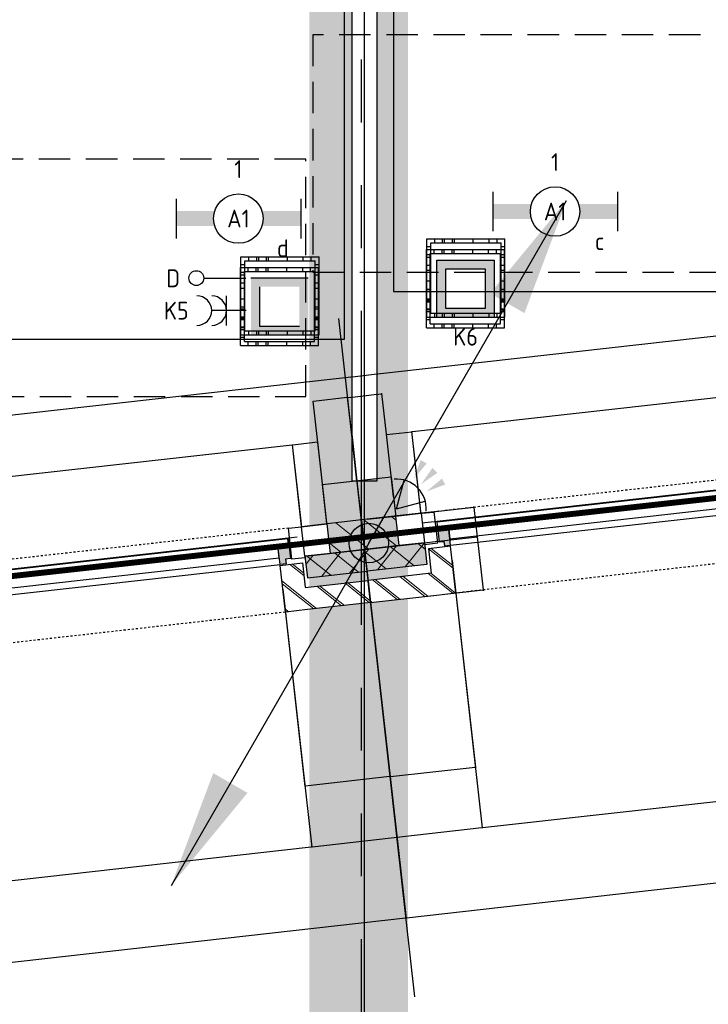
# Model space of a CAD drawing. Header units: millimetres. Extents: x -38031 to 110605, y -22066 to 88711.
# Tile 86 of 150: x 63867 to 67348, y 5069 to 10046. Entities that reach past the tile are written whole.
import ezdxf
from ezdxf.enums import TextEntityAlignment as Align

# ---------------------------------------------------------------- set-up
doc = ezdxf.new("R2010")
doc.units = ezdxf.units.MM
doc.header["$LTSCALE"] = 50
doc.set_wipeout_variables(frame=1)
for name, pattern in [('HIDDEN', [9.525, 6.35, -3.175]), ('HIDDEN2', [4.7625, 3.175, -1.5875]), ('PHANTOM', [63.5, 31.75, -6.35, 6.35, -6.35, 6.35, -6.35]), ('STYLE_01', [0.41664, 0.20828, -0.20836]), ('STYLE_06', [1.04164, 0.625, -0.20828, 0.06943, -0.13893])]:
    doc.linetypes.add(name, pattern=pattern)
for name, color, linetype in [('AL$1A---_ALGEMEEN', 8, 'Continuous'), ('AM$1A---_ARCERING', 8, 'Continuous'), ('Bouwkundig', 8, 'Continuous'), ('brandscheiding', 5, 'HIDDEN'), ('EL6121--', 3, 'Continuous'), ('EL6222--', 3, 'Continuous'), ('EL6311--', 3, 'Continuous'), ('EL6441--', 3, 'Continuous'), ('EL6521--', 3, 'Continuous'), ('kaderscheiding', 9, 'Continuous'), ('Kastenscheiding', 4, 'PHANTOM'), ('LICHT_TEXT018', 1, 'Continuous'), ('stramien', 1, 'Continuous'), ('versterkte strook', 7, 'Continuous'), ('Vloerdoos', 3, 'Continuous'), ('Vloerdoos (1e)', 51, 'Continuous'), ('Vloerdoos OUD', 51, 'Continuous')]:
    doc.layers.add(name, color=color, linetype=linetype)
doc.styles.add('Arial', font='ARIAL.TTF')
doc.styles.add('BURO-018', font='iso.shx', dxfattribs={"height": 90})
doc.dimstyles.new('VyA', dxfattribs={"dimtxt": 2.272868, "dimasz": 2.120801, "dimexe": 1.5, "dimexo": 1.59, "dimgap": 0.5, "dimtad": 1, "dimdec": 0, "dimzin": 11, "dimtxsty": 'Arial', "dimblk": 'VW_SLASH', "dimcen": 0, "dimdle": 1, "dimazin": 0, "dimtfac": 0.8, "dimtdec": 0, "dimtix": 1, "dimtmove": 0, "dimatfit": 0, "dimldrblk": 'VW_FILLEDARROW', "dimfxl": 0, "dimfrac": 2, "dimtolj": 1, "dimtzin": 11, "dimarcsym": 0})
pattern_1 = [(45, (0, 0), (70.7107, -70.7107), []), (45, (7.07, -7.07), (70.7107, -70.7107), [])]
pattern_2 = [(135, (0, 0), (70.7107, 70.7107), []), (45, (299.34, -299.34), (70.7107, -70.7107), [])]
pattern_3 = [(45, (0, 0), (70.7107, -70.7107), [])]

# ---------------------------------------------------------------- blocks, each defined once
blk = doc.blocks.new('E00060')
at = {"color": 0, "linetype": 'Continuous'}
for q in [(-1.5, 3.598), (1.5, 3.598)]:
    blk.add_line((0, 1), q, dxfattribs=at)
blk.add_arc((0, 1), 3, 40.52878, 139.47122, dxfattribs=at)
for points in [[(-1.759, 6.211), (-1.082, 6.393), (-0.906, 4.381)], [(-0.351, 6.489), (0.351, 6.489), (0, 4.5)], [(1.082, 6.393), (1.759, 6.211), (0.906, 4.381)]]:
    blk.add_solid(points, dxfattribs=at)
at = {"color": 0, "linetype": 'Continuous', "style": 'BURO-018'}
for tag, p in [('E_TEXT1', (0, 9)), ('E_TEXT2', (5, 4))]:
    blk.add_attdef(tag, text='', height=1.8, dxfattribs=at).set_placement(p, align=Align.MIDDLE)
at = {"color": 0, "linetype": 'Continuous', "style": 'BURO-018', "flags": 1}
blk.add_attdef('E_MATCODE', text='', height=1.8, dxfattribs=at).set_placement((0, 0), align=Align.MIDDLE)
blk = doc.blocks.new('VLOERDOOS')
at = {"layer": 'Vloerdoos'}
for p, q in [((0, 395), (395, 395)), ((0, 395), (0, 0)), ((0, 355), (20, 355)), ((20, 375), (20, 20)), ((20, 375), (375, 375)), ((40, 375), (40, 395)), ((80, 375), (80, 395)), ((90, 375), (90, 395)), ((130, 375), (130, 395)), ((140, 375), (140, 395)), ((235, 375), (235, 395)), ((315, 375), (315, 395)), ((355, 375), (355, 395)), ((375, 375), (375, 20)), ((375, 355), (395, 355)), ((395, 395), (395, 0)), ((0, 315), (20, 315)), ((0, 305), (20, 305)), ((375, 315), (395, 315)), ((375, 305), (395, 305)), ((0, 265), (20, 265)), ((0, 255), (20, 255)), ((375, 265), (395, 265)), ((375, 255), (395, 255)), ((0, 160), (20, 160)), ((375, 160), (395, 160)), ((0, 80), (20, 80)), ((375, 80), (395, 80)), ((0, 40), (20, 40)), ((0, 0), (395, 0)), ((20, 20), (375, 20)), ((40, 0), (40, 20)), ((80, 0), (80, 20)), ((90, 0), (90, 20)), ((130, 0), (130, 20)), ((140, 0), (140, 20)), ((235, 0), (235, 20)), ((315, 0), (315, 20)), ((355, 0), (355, 20)), ((375, 40), (395, 40))]:
    blk.add_line(p, q, dxfattribs=at)
blk = doc.blocks.new('1115B6630')
at = {"color": 0}
for p, q in [((-6.3, 2), (-6.3, -2)), ((6.3, 2), (6.3, -2))]:
    blk.add_line(p, q, dxfattribs=at)
at = {"color": 0, "linetype": 'Continuous'}
blk.add_circle((0, 0), 2.5, dxfattribs=at)
at = {"color": 0}
for points in [[(-2.5, 0.75), (-6.3, 0.75), (-2.5, -0.75), (-6.3, -0.75)], [(2.5, 0.75), (6.3, 0.75), (2.5, -0.75), (6.3, -0.75)]]:
    blk.add_solid(points, dxfattribs=at)
at = {"color": 0, "linetype": 'Continuous', "style": 'BURO-018'}
for tag, p in [('E_GKAST', (0, 8)), ('E_GROEP', (0, 5)), ('E_SGROEP', (4.5, 5)), ('E_ARMCODE', (0, 0)), ('E_SLET', (4.5, -3))]:
    blk.add_attdef(tag, text='', height=1.8, dxfattribs=at).set_placement(p, align=Align.MIDDLE)
blk = doc.blocks.new('E00414')
at = {"color": 0, "linetype": 'Continuous'}
for p, q in [((-2.9, -2.9), (-2.9, 2.9)), ((-2.9, 2.9), (2.9, 2.9)), ((-2, 2), (2, 2)), ((-2, -2), (-2, 2)), ((2, 2), (2, -2)), ((2.9, 2.9), (2.9, -2.9)), ((2.9, -2.9), (-2.9, -2.9)), ((2, -2), (-2, -2))]:
    blk.add_line(p, q, dxfattribs=at)
at = {"color": 0}
for points in [[(-2.9, 2.9), (2.9, 2.9), (-2, 2), (2, 2)], [(-2, -2), (-2.9, -2.9), (-2, 2), (-2.9, 2.9)], [(2, 2), (2.9, 2.9), (2, -2), (2.9, -2.9)], [(2, -2), (2.9, -2.9), (-2, -2), (-2.9, -2.9)]]:
    blk.add_solid(points, dxfattribs=at)
at = {"color": 0, "linetype": 'Continuous', "style": 'BURO-018'}
for tag, p in [('E_GKAST', (0, 8)), ('E_GROEP', (0, 5)), ('E_SGROEP', (4.5, 5))]:
    blk.add_attdef(tag, text='', height=1.8, dxfattribs=at).set_placement(p, align=Align.MIDDLE)
at = {"color": 0, "linetype": 'Continuous', "style": 'BURO-018', "flags": 1}
for tag, p in [('E_VERMCODE', (13, 5)), ('E_MATCODE', (0, 0))]:
    blk.add_attdef(tag, text='', height=1.8, dxfattribs=at).set_placement(p, align=Align.MIDDLE)
blk = doc.blocks.new('E00139')
at = {"color": 0, "linetype": 'Continuous'}
blk.add_line((0, 5.25), (0, 1), dxfattribs=at)
blk.add_circle((0, 6), 0.75, dxfattribs=at)
at = {"color": 7, "style": 'BURO-018'}
for tag, p in [('E_COMMENT1', (0, 12)), ('E_DCOM1', (0, 9))]:
    blk.add_attdef(tag, text='', height=1.8, dxfattribs=at).set_placement(p, align=Align.MIDDLE)
at = {"color": 0, "style": 'BURO-018'}
blk.add_attdef('E_TEXT1', text='', height=1.8, dxfattribs=at).set_placement((2.5, 6), align=Align.MIDDLE)
at = {"color": 0, "linetype": 'Continuous', "style": 'BURO-018', "flags": 1}
blk.add_attdef('E_MATCODE', text='', height=1.8, dxfattribs=at).set_placement((0, 0), align=Align.MIDDLE)
blk = doc.blocks.new('111304A')
at = {"color": 0, "linetype": 'Continuous'}
for p, q in [((0, 1), (0, 4.5)), ((-1.5, 3), (1.5, 3))]:
    blk.add_line(p, q, dxfattribs=at)
for centre in [(0, 6), (0, 4.5)]:
    blk.add_arc(centre, 1.5, 180, 0, dxfattribs=at)
at = {"color": 0, "linetype": 'Continuous', "style": 'BURO-018'}
for tag, p in [('E_GKAST', (0, 11.5)), ('E_GROEP', (0, 8.5)), ('E_SGROEP', (4.5, 8.5))]:
    blk.add_attdef(tag, text='', height=1.8, dxfattribs=at).set_placement(p, align=Align.MIDDLE)
at = {"color": 0, "linetype": 'Continuous', "style": 'BURO-018', "flags": 1}
for tag, p in [('E_VERMCODE', (13, 8.5)), ('E_MATCODE', (0, 0))]:
    blk.add_attdef(tag, text='', height=1.8, dxfattribs=at).set_placement(p, align=Align.MIDDLE)
blk = doc.blocks.new('E00170')
at = {"color": 0, "linetype": 'Continuous'}
for q in [(5, 8.66), (-5, -8.66)]:
    blk.add_line((0, 0), q, dxfattribs=at)
for points in [[(5, 8.66, 0, 1, 0), (3.5, 6.062, 1, 1, 0)], [(-5, -8.66, 0, 1, 0), (-3.5, -6.062, 1, 1, 0)]]:
    blk.add_lwpolyline(points, format="xyseb", dxfattribs=at)
at = {"color": 0, "const_width": 0.5}
blk.add_lwpolyline([(-0.25, 0, 1), (0.25, 0, 1)], format="xyb", close=True, dxfattribs=at)
at = {"color": 0, "linetype": 'Continuous'}
blk.add_circle((0, 0), 0.5, dxfattribs=at)
blk = doc.blocks.new('zijdetail kozijn 2kops')
at = {"color": 0}
blk.add_wipeout([(-63, 420), (-130, 420), (-130, 262), (-63, 262)], dxfattribs=at).dxf.layer = 'AL$1A---_ALGEMEEN'
at = {"layer": 'AM$1A---_ARCERING', "linetype": 'Continuous', "lineweight": 0}
blk.add_hatch(color=256, dxfattribs=at).paths.add_polyline_path([(-54.2, 338), (-54.2, 366), (-56, 366), (-56, 266), (-31, 266), (-31, 243), (0, 243), (0, 338), (-22, 338)])
at = {"layer": 'AL$1A---_ALGEMEEN', "color": 0}
for points in [[(-63, 420), (-130, 420), (-130, 262), (-63, 262)], [(-54.2, 338), (-54.2, 366), (-56, 366), (-56, 266), (-31, 266), (-31, 243), (0, 243), (0, 338), (-22, 338)]]:
    blk.add_lwpolyline(points, close=True, dxfattribs=at)
blk = doc.blocks.new('31x_alu-bg-mk105b-p')
at = {"color": 0}
blk.add_wipeout([(-338, 1648), (-338, 0), (-276, 0), (-276, 1648)], dxfattribs=at).dxf.layer = 'AL$1A---_ALGEMEEN'
at = {"layer": 'AL$1A---_ALGEMEEN', "color": 0}
blk.add_lwpolyline([(-338, 1648), (-338, 0), (-276, 0), (-276, 1648)], close=True, dxfattribs=at)
at = {"layer": 'AL$1A---_ALGEMEEN', "color": 0, "xscale": -1, "rotation": 90}
blk.add_blockref('zijdetail kozijn 2kops', (0, 1648), dxfattribs=at)
at = {"layer": 'AL$1A---_ALGEMEEN', "color": 0, "rotation": 90}
blk.add_blockref('zijdetail kozijn 2kops', (0, 0), dxfattribs=at)
at = {"layer": 'AL$1A---_ALGEMEEN', "color": 0}
for p, q in [((-270, 2082), (-270, 1778)), ((-366, 1702.2), (-366, -54.2)), ((-270, -434), (-270, -130))]:
    blk.add_line(p, q, dxfattribs=at)
at = {"layer": 'AL$1A---_ALGEMEEN', "color": 0, "linetype": 'STYLE_01'}
blk.add_line((-420, 1711), (-420, -63), dxfattribs=at)
at = {"color": 0}
for points in [[(0, 1648), (-238, 1648), (-238, 1761), (-114, 1761), (-113, 1761), (-113, 2082), (0, 2082), (0, 1761)], [(0, 0), (-238, 0), (-238, -113), (-114, -113), (-113, -113), (-113, -434), (0, -434), (0, -113)]]:
    blk.add_wipeout(points, dxfattribs=at).dxf.layer = 'AL$1A---_ALGEMEEN'
at = {"layer": 'AM$1A---_ARCERING', "linetype": 'Continuous', "lineweight": 0}
for points in [[(-270, 1778), (-160, 1778), (-160, 2082), (-270, 2082)], [(-270, -130), (-160, -130), (-160, -434), (-270, -434)]]:
    blk.add_hatch(color=256, dxfattribs=at).paths.add_polyline_path(points)
at = {"layer": 'AM$1A---_ARCERING', "linetype": 'Continuous', "lineweight": 5}
h = blk.add_hatch(dxfattribs=at)
h.set_pattern_fill('ISOLATIE', color=256, style=0, pattern_type=2)
h.set_pattern_definition(pattern_2)
h.paths.add_polyline_path([(-270, 1778), (-160, 1778), (-160, 2082), (-270, 2082)])
h = blk.add_hatch(dxfattribs=at)
h.set_pattern_fill('BAKSTEEN', color=256, style=0, pattern_type=2)
h.set_pattern_definition(pattern_1)
h.paths.add_polyline_path([(0, 1648), (-238, 1648), (-238, 1761), (-114, 1761), (-113, 1761), (-113, 2082), (0, 2082), (0, 1761)])
h = blk.add_hatch(dxfattribs=at)
h.set_pattern_fill('BAKSTEEN', color=256, style=0, pattern_type=2)
h.set_pattern_definition(pattern_1)
h.paths.add_polyline_path([(0, 0), (-238, 0), (-238, -113), (-114, -113), (-113, -113), (-113, -434), (0, -434), (0, -113)])
h = blk.add_hatch(dxfattribs=at)
h.set_pattern_fill('ISOLATIE', color=256, style=0, pattern_type=2)
h.set_pattern_definition(pattern_2)
h.paths.add_polyline_path([(-270, -130), (-160, -130), (-160, -434), (-270, -434)])
at = {"layer": 'AL$1A---_ALGEMEEN', "color": 0}
for p, q in [((-113, 1761), (-113, 2082)), ((-243, 0), (-243, 1648)), ((-113, -113), (-113, -434))]:
    blk.add_line(p, q, dxfattribs=at)
at = {"layer": 'AL$1A---_ALGEMEEN', "color": 0, "linetype": 'STYLE_01'}
blk.add_line((0, 1648), (0, -17.4), dxfattribs=at)
at = {"layer": 'AL$1A---_ALGEMEEN', "color": 0, "flags": 128}
for points in [[(-270, 1778), (-160, 1778), (-160, 2082)], [(0, 2082), (0, 1761), (0, 1648)], [(0, 1648), (-238, 1648), (-238, 1761), (-114, 1761)], [(0, 0), (-238, 0), (-238, -113), (-114, -113)], [(0, -434), (0, -113), (0, 0)], [(-270, -130), (-160, -130), (-160, -434)]]:
    blk.add_lwpolyline(points, dxfattribs=at)
at = {"color": 0}
for points in [[(-270, 1778), (-270, 2082), (-420, 2082), (-420, 1778)], [(-270, -130), (-420, -130), (-420, -434), (-270, -434)]]:
    blk.add_wipeout(points, dxfattribs=at).dxf.layer = 'AL$1A---_ALGEMEEN'
at = {"layer": 'AM$1A---_ARCERING', "linetype": 'Continuous', "lineweight": 5}
h = blk.add_hatch(dxfattribs=at)
h.set_pattern_fill('KALKZANDSTEEN', color=256, style=0, pattern_type=2)
h.set_pattern_definition(pattern_3)
h.paths.add_polyline_path([(-270, 1778), (-270, 2082), (-420, 2082), (-420, 1778)])
h = blk.add_hatch(dxfattribs=at)
h.set_pattern_fill('KALKZANDSTEEN', color=256, style=0, pattern_type=2)
h.set_pattern_definition(pattern_3)
h.paths.add_polyline_path([(-270, -130), (-420, -130), (-420, -434), (-270, -434)])
at = {"layer": 'AL$1A---_ALGEMEEN', "color": 0}
for p, q in [((-270, 1778), (-270, 2082)), ((-369.5, 1750.2), (-369.5, -174)), ((-270, -434), (-270, -130))]:
    blk.add_line(p, q, dxfattribs=at)
at = {"layer": 'AL$1A---_ALGEMEEN', "color": 0, "flags": 128}
for points in [[(-420, 2082), (-420, 1778), (-270, 1778)], [(-270, -130), (-420, -130), (-420, -434)]]:
    blk.add_lwpolyline(points, dxfattribs=at)
at = {"layer": 'AL$1A---_ALGEMEEN', "color": 0}
for points in [[(-369, 1824), (-270, 1824), (-270, 2082)], [(-369, -174), (-270, -174), (-270, -433)]]:
    blk.add_lwpolyline(points, dxfattribs=at)
blk = doc.blocks.new('kolom 350x350')
at = {"layer": 'AM$1A---_ARCERING', "linetype": 'Continuous', "lineweight": 0}
blk.add_hatch(color=256, dxfattribs=at).paths.add_polyline_path([(-175, 350), (175, 350), (175, 0), (-175, 0)])
at = {"layer": 'AL$1A---_ALGEMEEN', "color": 0}
blk.add_lwpolyline([(-175, 350), (175, 350), (175, 0), (-175, 0)], close=True, dxfattribs=at)
blk = doc.blocks.new('VW_SLASH')
at = {"layer": 'AL$1A---_ALGEMEEN', "color": 0, "linetype": 'ByBlock', "lineweight": -2}
blk.add_line((0, 0), (-1, 0), dxfattribs=at)
at = {"layer": 'AL$1A---_ALGEMEEN', "color": 0, "linetype": 'ByBlock', "lineweight": 5}
blk.add_line((0.5, 0.5), (-0.5, -0.5), dxfattribs=at)
blk = doc.blocks.new('*D2013')
at = {"layer": 'AL$1A---_ALGEMEEN', "color": 0, "lineweight": -2}
for p, q in [((-22207, -152.6), (-22207, -1464.8)), ((-20559, -152.6), (-20559, -1464.8)), ((-22204.9, -1463.3), (-20561.1, -1463.3))]:
    blk.add_line(p, q, dxfattribs=at)
at = {"layer": 'AL$1A---_ALGEMEEN', "color": 0, "lineweight": -2, "xscale": 2.12080078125, "yscale": 2.12080078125, "zscale": 2.12080078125, "rotation": 180}
blk.add_blockref('VW_SLASH', (-22207, -1463.3), dxfattribs=at)
at = {"layer": 'AL$1A---_ALGEMEEN', "color": 0, "lineweight": -2, "xscale": 2.12080078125, "yscale": 2.12080078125, "zscale": 2.12080078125}
blk.add_blockref('VW_SLASH', (-20559, -1463.3), dxfattribs=at)
blk = doc.blocks.new('VW_FILLEDARROW')
at = {"layer": 'AL$1A---_ALGEMEEN', "color": 0, "lineweight": -2}
blk.add_solid([(0, 0), (0.5, 0.5), (0.5, -0.5)], dxfattribs=at)
blk = doc.blocks.new('*D2014')
at = {"layer": 'AL$1A---_ALGEMEEN', "color": 0, "lineweight": -2}
for p, q in [((-22207, -104), (-22207, -1464.8)), ((-23074.5, -152.6), (-23074.5, -1464.8)), ((-23072.4, -1463.3), (-22209.1, -1463.3))]:
    blk.add_line(p, q, dxfattribs=at)
at = {"layer": 'AL$1A---_ALGEMEEN', "color": 0, "lineweight": -2, "xscale": 2.12080078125, "yscale": 2.12080078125, "zscale": 2.12080078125, "rotation": 180}
blk.add_blockref('VW_SLASH', (-23074.5, -1463.3), dxfattribs=at)
at = {"layer": 'AL$1A---_ALGEMEEN', "color": 0, "lineweight": -2, "xscale": 2.12080078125, "yscale": 2.12080078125, "zscale": 2.12080078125}
blk.add_blockref('VW_SLASH', (-22207, -1463.3), dxfattribs=at)
blk = doc.blocks.new('*D2015')
at = {"layer": 'AL$1A---_ALGEMEEN', "color": 0, "lineweight": -2}
for p, q in [((-24722.5, -124), (-24722.5, -1464.8)), ((-23074.5, -152.6), (-23074.5, -1464.8)), ((-24720.4, -1463.3), (-23076.6, -1463.3))]:
    blk.add_line(p, q, dxfattribs=at)
at = {"layer": 'AL$1A---_ALGEMEEN', "color": 0, "lineweight": -2, "xscale": 2.12080078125, "yscale": 2.12080078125, "zscale": 2.12080078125, "rotation": 180}
blk.add_blockref('VW_SLASH', (-24722.5, -1463.3), dxfattribs=at)
at = {"layer": 'AL$1A---_ALGEMEEN', "color": 0, "lineweight": -2, "xscale": 2.12080078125, "yscale": 2.12080078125, "zscale": 2.12080078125}
blk.add_blockref('VW_SLASH', (-23074.5, -1463.3), dxfattribs=at)
blk = doc.blocks.new('*D2057')
at = {"layer": 'AL$1A---_ALGEMEEN', "color": 0, "lineweight": -2}
for p, q in [((-22641, 603.4), (-22641, -1876.5)), ((-18867.5, 453.4), (-18867.5, -1876.5)), ((-18869.6, -1875), (-22638.9, -1875))]:
    blk.add_line(p, q, dxfattribs=at)
at = {"layer": 'AL$1A---_ALGEMEEN', "color": 0, "lineweight": -2, "xscale": 2.12080078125, "yscale": 2.12080078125, "zscale": 2.12080078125, "rotation": 180}
blk.add_blockref('VW_SLASH', (-22641, -1875), dxfattribs=at)
at = {"layer": 'AL$1A---_ALGEMEEN', "color": 0, "lineweight": -2, "xscale": 2.12080078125, "yscale": 2.12080078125, "zscale": 2.12080078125}
blk.add_blockref('VW_SLASH', (-18867.5, -1875), dxfattribs=at)
blk = doc.blocks.new('*D2058')
at = {"layer": 'AL$1A---_ALGEMEEN', "color": 0, "lineweight": -2}
for p, q in [((-26414.5, 603.4), (-26414.5, -1876.5)), ((-22641, 453.4), (-22641, -1876.5)), ((-22643.1, -1875), (-26412.4, -1875))]:
    blk.add_line(p, q, dxfattribs=at)
at = {"layer": 'AL$1A---_ALGEMEEN', "color": 0, "lineweight": -2, "xscale": 2.12080078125, "yscale": 2.12080078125, "zscale": 2.12080078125, "rotation": 180}
blk.add_blockref('VW_SLASH', (-26414.5, -1875), dxfattribs=at)
at = {"layer": 'AL$1A---_ALGEMEEN', "color": 0, "lineweight": -2, "xscale": 2.12080078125, "yscale": 2.12080078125, "zscale": 2.12080078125}
blk.add_blockref('VW_SLASH', (-22641, -1875), dxfattribs=at)
blk = doc.blocks.new('*D2085')
at = {"layer": 'AL$1A---_ALGEMEEN', "color": 0, "lineweight": -2}
for p, q in [((-22816, 263.5), (-22816, 774.1)), ((-22643.1, 772.6), (-22813.9, 772.6)), ((-22641, 566.6), (-22641, 774.1))]:
    blk.add_line(p, q, dxfattribs=at)
at = {"layer": 'AL$1A---_ALGEMEEN', "color": 0, "lineweight": -2, "xscale": 2.12080078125, "yscale": 2.12080078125, "zscale": 2.12080078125, "rotation": 180}
blk.add_blockref('VW_SLASH', (-22816, 772.6), dxfattribs=at)
at = {"layer": 'AL$1A---_ALGEMEEN', "color": 0, "lineweight": -2, "xscale": 2.12080078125, "yscale": 2.12080078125, "zscale": 2.12080078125}
blk.add_blockref('VW_SLASH', (-22641, 772.6), dxfattribs=at)
blk = doc.blocks.new('*D2086')
at = {"layer": 'AL$1A---_ALGEMEEN', "color": 0, "lineweight": -2}
for p, q in [((-22641, 566.6), (-22641, 774.1)), ((-22638.9, 772.6), (-22468.1, 772.6)), ((-22466, 566.6), (-22466, 774.1))]:
    blk.add_line(p, q, dxfattribs=at)
at = {"layer": 'AL$1A---_ALGEMEEN', "color": 0, "lineweight": -2, "xscale": 2.12080078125, "yscale": 2.12080078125, "zscale": 2.12080078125, "rotation": 180}
blk.add_blockref('VW_SLASH', (-22641, 772.6), dxfattribs=at)
at = {"layer": 'AL$1A---_ALGEMEEN', "color": 0, "lineweight": -2, "xscale": 2.12080078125, "yscale": 2.12080078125, "zscale": 2.12080078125}
blk.add_blockref('VW_SLASH', (-22466, 772.6), dxfattribs=at)
blk = doc.blocks.new('*D2117')
at = {"layer": 'AL$1A---_ALGEMEEN', "color": 0, "lineweight": -2}
for p, q in [((-22068.6, 2.1), (-22068.6, 4.2)), ((-22611, 0), (-22067.1, 0)), ((-22068.6, 0), (-22068.6, -270)), ((-22353, -270), (-22067.1, -270)), ((-22068.6, -272.1), (-22068.6, -274.2))]:
    blk.add_line(p, q, dxfattribs=at)
at = {"layer": 'AL$1A---_ALGEMEEN', "color": 0, "lineweight": -2, "xscale": 2.12080078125, "yscale": 2.12080078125, "zscale": 2.12080078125}
for p, rotation in [((-22068.6, 0), 270), ((-22068.6, -270), 90)]:
    blk.add_blockref('VW_SLASH', p, dxfattribs=dict(at, rotation=rotation))
blk = doc.blocks.new('*D2118')
at = {"layer": 'AL$1A---_ALGEMEEN', "color": 0, "lineweight": -2}
for p, q in [((-22611, 150), (-22067.1, 150)), ((-22068.6, 152.1), (-22068.6, 154.2)), ((-22068.6, 150), (-22068.6, 0)), ((-22524.4, 0), (-22067.1, 0)), ((-22068.6, -2.1), (-22068.6, -4.2))]:
    blk.add_line(p, q, dxfattribs=at)
at = {"layer": 'AL$1A---_ALGEMEEN', "color": 0, "lineweight": -2, "xscale": 2.12080078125, "yscale": 2.12080078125, "zscale": 2.12080078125}
for p, rotation in [((-22068.6, 150), 270), ((-22068.6, 0), 90)]:
    blk.add_blockref('VW_SLASH', p, dxfattribs=dict(at, rotation=rotation))
blk = doc.blocks.new('*D2170')
at = {"layer": 'AL$1A---_ALGEMEEN', "color": 0, "lineweight": -2}
for p, q in [((-22207, -152.6), (-22207, -1156.5)), ((-22641, -374), (-22641, -1156.5)), ((-22638.9, -1155), (-22209.1, -1155))]:
    blk.add_line(p, q, dxfattribs=at)
at = {"layer": 'AL$1A---_ALGEMEEN', "color": 0, "lineweight": -2, "xscale": 2.12080078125, "yscale": 2.12080078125, "zscale": 2.12080078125, "rotation": 180}
blk.add_blockref('VW_SLASH', (-22641, -1155), dxfattribs=at)
at = {"layer": 'AL$1A---_ALGEMEEN', "color": 0, "lineweight": -2, "xscale": 2.12080078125, "yscale": 2.12080078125, "zscale": 2.12080078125}
blk.add_blockref('VW_SLASH', (-22207, -1155), dxfattribs=at)
blk = doc.blocks.new('*D2171')
at = {"layer": 'AL$1A---_ALGEMEEN', "color": 0, "lineweight": -2}
for p, q in [((-23074.5, -214), (-23074.5, -1156.5)), ((-22641, -402.3), (-22641, -1156.5)), ((-22643.1, -1155), (-23072.4, -1155))]:
    blk.add_line(p, q, dxfattribs=at)
at = {"layer": 'AL$1A---_ALGEMEEN', "color": 0, "lineweight": -2, "xscale": 2.12080078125, "yscale": 2.12080078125, "zscale": 2.12080078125, "rotation": 180}
blk.add_blockref('VW_SLASH', (-23074.5, -1155), dxfattribs=at)
at = {"layer": 'AL$1A---_ALGEMEEN', "color": 0, "lineweight": -2, "xscale": 2.12080078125, "yscale": 2.12080078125, "zscale": 2.12080078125}
blk.add_blockref('VW_SLASH', (-22641, -1155), dxfattribs=at)
blk = doc.blocks.new('*D2265')
at = {"layer": 'AL$1A---_ALGEMEEN', "color": 0, "lineweight": -2}
for p, q in [((-24852.5, 76.6), (-24852.5, 566.5)), ((-22946.6, 565), (-24850.4, 565)), ((-22944.5, 44.1), (-22944.5, 566.5))]:
    blk.add_line(p, q, dxfattribs=at)
at = {"layer": 'AL$1A---_ALGEMEEN', "color": 0, "lineweight": -2, "xscale": 2.12080078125, "yscale": 2.12080078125, "zscale": 2.12080078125, "rotation": 180}
blk.add_blockref('VW_SLASH', (-24852.5, 565), dxfattribs=at)
at = {"layer": 'AL$1A---_ALGEMEEN', "color": 0, "lineweight": -2, "xscale": 2.12080078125, "yscale": 2.12080078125, "zscale": 2.12080078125}
blk.add_blockref('VW_SLASH', (-22944.5, 565), dxfattribs=at)
blk = doc.blocks.new('*D2266')
at = {"layer": 'AL$1A---_ALGEMEEN', "color": 0, "lineweight": -2}
for p, q in [((-22944.5, 76.6), (-22944.5, 566.5)), ((-22818.1, 565), (-22942.4, 565)), ((-22816, 109.1), (-22816, 566.5))]:
    blk.add_line(p, q, dxfattribs=at)
at = {"layer": 'AL$1A---_ALGEMEEN', "color": 0, "lineweight": -2, "xscale": 2.12080078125, "yscale": 2.12080078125, "zscale": 2.12080078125, "rotation": 180}
blk.add_blockref('VW_SLASH', (-22944.5, 565), dxfattribs=at)
at = {"layer": 'AL$1A---_ALGEMEEN', "color": 0, "lineweight": -2, "xscale": 2.12080078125, "yscale": 2.12080078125, "zscale": 2.12080078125}
blk.add_blockref('VW_SLASH', (-22816, 565), dxfattribs=at)
blk = doc.blocks.new('*D2270')
at = {"layer": 'AL$1A---_ALGEMEEN', "color": 0, "lineweight": -2}
for p, q in [((-22337, 109.1), (-22337, 566.5)), ((-22334.9, 565), (-20431.1, 565)), ((-20429, 39.1), (-20429, 566.5))]:
    blk.add_line(p, q, dxfattribs=at)
at = {"layer": 'AL$1A---_ALGEMEEN', "color": 0, "lineweight": -2, "xscale": 2.12080078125, "yscale": 2.12080078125, "zscale": 2.12080078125, "rotation": 180}
blk.add_blockref('VW_SLASH', (-22337, 565), dxfattribs=at)
at = {"layer": 'AL$1A---_ALGEMEEN', "color": 0, "lineweight": -2, "xscale": 2.12080078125, "yscale": 2.12080078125, "zscale": 2.12080078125}
blk.add_blockref('VW_SLASH', (-20429, 565), dxfattribs=at)
blk = doc.blocks.new('*D2271')
at = {"layer": 'AL$1A---_ALGEMEEN', "color": 0, "lineweight": -2}
for p, q in [((-22468.1, 565), (-22470.2, 565)), ((-22466, 247.6), (-22466, 566.5)), ((-22466, 565), (-22337, 565)), ((-22337, 24.1), (-22337, 566.5)), ((-22334.9, 565), (-22332.8, 565))]:
    blk.add_line(p, q, dxfattribs=at)
at = {"layer": 'AL$1A---_ALGEMEEN', "color": 0, "lineweight": -2, "xscale": 2.12080078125, "yscale": 2.12080078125, "zscale": 2.12080078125}
blk.add_blockref('VW_SLASH', (-22466, 565), dxfattribs=at)
at = {"layer": 'AL$1A---_ALGEMEEN', "color": 0, "lineweight": -2, "xscale": 2.12080078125, "yscale": 2.12080078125, "zscale": 2.12080078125, "rotation": 180}
blk.add_blockref('VW_SLASH', (-22337, 565), dxfattribs=at)
blk = doc.blocks.new('VLOERDOOS (1e)')
at = {"layer": 'Vloerdoos OUD'}
for p, q in [((0, 395), (395, 395)), ((0, 395), (0, 0)), ((0, 355), (20, 355)), ((20, 375), (20, 20)), ((20, 375), (375, 375)), ((40, 375), (40, 395)), ((80, 375), (80, 395)), ((90, 375), (90, 395)), ((130, 375), (130, 395)), ((140, 375), (140, 395)), ((235, 375), (235, 395)), ((315, 375), (315, 395)), ((355, 375), (355, 395)), ((375, 375), (375, 20)), ((375, 355), (395, 355)), ((395, 395), (395, 0)), ((0, 315), (20, 315)), ((0, 305), (20, 305)), ((375, 315), (395, 315)), ((375, 305), (395, 305)), ((0, 265), (20, 265)), ((0, 255), (20, 255)), ((375, 265), (395, 265)), ((375, 255), (395, 255)), ((0, 160), (20, 160)), ((375, 160), (395, 160)), ((0, 80), (20, 80)), ((375, 80), (395, 80)), ((0, 40), (20, 40)), ((0, 0), (395, 0)), ((20, 20), (375, 20)), ((40, 0), (40, 20)), ((80, 0), (80, 20)), ((90, 0), (90, 20)), ((130, 0), (130, 20)), ((140, 0), (140, 20)), ((235, 0), (235, 20)), ((315, 0), (315, 20)), ((355, 0), (355, 20)), ((375, 40), (395, 40))]:
    blk.add_line(p, q, dxfattribs=at)
blk = doc.blocks.new('metselwerk zo gevel 2150+')
at = {"layer": 'AL$1A---_ALGEMEEN', "color": 0, "rotation": 270}
blk.add_blockref('31x_alu-bg-mk105b-p', (-22207, -270), dxfattribs=at)
at = {"layer": 'AL$1A---_ALGEMEEN', "color": 0}
for base, p2, override, picture, middle in [((-22816, 772.55464), (-22816, 261.88325), {"dimtxt": 2.272868, "dimgap": 25, "dimlfac": 50, "dimpost": '<>     ', "dimtxsty": 'Arial', "dimtmove": 2}, '*D2085', (-22728.5, 798.7151)), ((-22466, 772.55464), (-22466, 564.99214), {"dimtxt": 2.272868, "dimgap": 25, "dimlfac": 50, "dimpost": '<>', "dimtxsty": 'Arial', "dimtmove": 2}, '*D2086', (-22553.5, 798.7151))]:
    dim = blk.add_linear_dim(base=base, p1=(-22641, 564.99214), p2=p2, dimstyle='VyA', override=override, dxfattribs=at)
    dim.commit()
    dim.dimension.update_dxf_attribs({"geometry": picture, "text_midpoint": middle})
at = {"layer": 'AL$1A---_ALGEMEEN', "color": 0, "rotation": 270}
blk.add_blockref('31x_alu-bg-mk105b-p', (-24722.5, -270), dxfattribs=at)
at = {"layer": 'AL$1A---_ALGEMEEN', "color": 0}
dim = blk.add_linear_dim(base=(-22337, 564.99214), p1=(-22466, 245.98919), p2=(-22337, 22.55464), dimstyle='VyA', override={"dimtxt": 2.272868, "dimgap": 25, "dimdec": 1, "dimlfac": 50, "dimpost": '<>', "dimtxsty": 'Arial', "dimtix": 0, "dimtmove": 2}, dxfattribs=at)
dim.commit()
dim.dimension.update_dxf_attribs({"geometry": '*D2271', "text_midpoint": (-22262, 589.99214), "dimtype": 128})
for base, p1, p2, override, picture, middle in [((-20429, 564.99214), (-22337, 107.55464), (-20429, 37.55464), {"dimtxt": 2.272868, "dimgap": 25, "dimlfac": 50, "dimpost": '<>', "dimtxsty": 'Arial', "dimtmove": 2}, '*D2270', (-21383, 591.1526)), ((-20559, -1463.28595), (-22207, -151), (-20559, -151), {"dimtxt": 2.272868, "dimgap": 25, "dimlfac": 50, "dimpost": '13K+V=<>', "dimtxsty": 'Arial', "dimtmove": 2}, '*D2013', (-21383, -1437.12471))]:
    dim = blk.add_linear_dim(base=base, p1=p1, p2=p2, dimstyle='VyA', override=override, dxfattribs=at)
    dim.commit()
    dim.dimension.update_dxf_attribs({"geometry": picture, "text_midpoint": middle})
for base, p1, p2, override, picture, middle in [((-22068.58884, 0), (-22612.58884, 150), (-22525.9863, 0), {"dimtxt": 2.272868, "dimgap": 25, "dimlfac": 50, "dimpost": '<>', "dimtxsty": 'Arial', "dimtix": 0, "dimtmove": 2}, '*D2118', (-22043.58884, 154.99214)), ((-22068.58884, -270), (-22612.58884, 0), (-22354.58884, -270), {"dimtxt": 2.272868, "dimgap": 25, "dimlfac": 50, "dimpost": '<>', "dimtxsty": 'Arial', "dimtmove": 2}, '*D2117', (-22043.58884, -251.00786))]:
    dim = blk.add_linear_dim(base=base, p1=p1, p2=p2, angle=90, dimstyle='VyA', override=override, dxfattribs=at)
    dim.commit()
    dim.dimension.update_dxf_attribs({"geometry": picture, "text_midpoint": middle, "dimtype": 128})
blk.add_line((-22641, -2275.00786), (-22641, 1174.99214), dxfattribs=at)
blk.add_blockref('kolom 350x350', (-22641, 0), dxfattribs=at)
for base, p1, p2, override, picture, middle in [((-26414.5, -1875.00786), (-22641, 454.99214), (-26414.5, 604.99214), {"dimtxt": 2.272868, "dimgap": 25, "dimdec": 1, "dimlfac": 50, "dimpost": '<>', "dimtxsty": 'Arial', "dimtmove": 2}, '*D2058', (-24527.75, -1848.8474)), ((-22641, -1875.00786), (-18867.5, 454.99214), (-22641, 604.99214), {"dimtxt": 2.272868, "dimgap": 25, "dimdec": 1, "dimlfac": 50, "dimpost": '<>', "dimtxsty": 'Arial', "dimtmove": 2}, '*D2057', (-20754.25, -1848.8474)), ((-24852.5, 564.99214), (-22944.5, 42.55464), (-24852.5, 75), {"dimtxt": 2.272868, "dimgap": 25, "dimlfac": 50, "dimpost": '<>', "dimtxsty": 'Arial', "dimtmove": 2}, '*D2265', (-23898.5, 591.1526)), ((-22944.5, 564.99214), (-22816, 107.55464), (-22944.5, 75), {"dimtxt": 2.272868, "dimgap": 25, "dimlfac": 50, "dimpost": '<>', "dimtxsty": 'Arial', "dimtmove": 2}, '*D2266', (-22880.25, 591.1526)), ((-23074.5, -1463.28595), (-24722.5, -122.44536), (-23074.5, -151), {"dimtxt": 2.272868, "dimgap": 25, "dimlfac": 50, "dimpost": '13K+V=<>', "dimtxsty": 'Arial', "dimtmove": 2}, '*D2015', (-23898.5, -1437.12471)), ((-22207, -1463.28595), (-23074.5, -151), (-22207, -102.44536), {"dimtxt": 2.272868, "dimgap": 25, "dimlfac": 50, "dimpost": '7K-V=<>', "dimtxsty": 'Arial', "dimtmove": 2}, '*D2014', (-22640.75, -1437.12471)), ((-22207, -1155.00786), (-22641, -372.44536), (-22207, -151), {"dimtxt": 2.272868, "dimgap": 25, "dimlfac": 50, "dimpost": '<>', "dimtxsty": 'Arial', "dimtmove": 2}, '*D2170', (-22424, -1128.8474)), ((-23074.5, -1155.00786), (-22641, -400.70399), (-23074.5, -212.44536), {"dimtxt": 2.272868, "dimgap": 25, "dimlfac": 50, "dimpost": '<>', "dimtxsty": 'Arial', "dimtmove": 2}, '*D2171', (-22857.75, -1128.8474))]:
    dim = blk.add_linear_dim(base=base, p1=p1, p2=p2, dimstyle='VyA', override=override, dxfattribs=at)
    dim.commit()
    dim.dimension.update_dxf_attribs({"geometry": picture, "text_midpoint": middle})
at = {"color": 0}
for points in [[(-22944.5, 150), (-22816, 150), (-22816, 0), (-22944.5, 0)], [(-22466, 150), (-22337, 150), (-22337, 0), (-22466, 0)]]:
    blk.add_wipeout(points, dxfattribs=at).dxf.layer = 'AL$1A---_ALGEMEEN'
at = {"layer": 'AL$1A---_ALGEMEEN', "color": 0}
for points in [[(-22944.5, 150), (-22816, 150), (-22816, 0), (-22944.5, 0)], [(-22466, 150), (-22337, 150), (-22337, 0), (-22466, 0)]]:
    blk.add_lwpolyline(points, close=True, dxfattribs=at)
blk = doc.blocks.new('200254 W 210e 19-03-2008')
blk.add_wipeout([(20345.699, 3297.445), (20348.199, 3297.445), (20348.199, 3170.206), (20345.699, 3170.206)]).dxf.layer = 'AL$1A---_ALGEMEEN'
at = {"layer": 'AL$1A---_ALGEMEEN'}
blk.add_lwpolyline([(20345.699, 3297.445), (20348.199, 3297.445), (20348.199, 3170.206), (20345.699, 3170.206)], close=True, dxfattribs=at)
at = {"layer": 'AL$1A---_ALGEMEEN', "xscale": 0.02, "yscale": 0.02, "zscale": 0.02, "rotation": 6.40755072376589}
blk.add_blockref('metselwerk zo gevel 2150+', (20796.952, 3213.846), dxfattribs=at)
at = {"layer": 'AL$1A---_ALGEMEEN'}
for points in [[(20272.389, 3172.535), (20199.889, 3172.535), (20199.889, 3268.56), (20199.889, 3280.535), (20199.889, 3294.06), (20217.889, 3294.06), (20217.889, 3358.76), (20246.189, 3358.76), (20246.189, 3445.76), (20217.669, 3445.76), (20217.669, 3465.84), (20266.889, 3465.84), (20266.889, 3358.76), (20326.889, 3358.76), (20326.889, 3294.06), (20344.889, 3294.06), (20344.889, 3287.797), (20344.889, 3281.535), (20344.889, 3280.535), (20344.889, 3184.535), (20272.389, 3184.535)], [(20672.889, 3213.375), (20672.889, 3225.375), (20746.793, 3225.375), (20746.793, 3291.375), (20349.889, 3291.375), (20349.889, 3189.375), (20456.889, 3189.375), (20456.889, 3201.375), (20564.889, 3201.375), (20564.889, 3213.375)]]:
    blk.add_lwpolyline(points, close=True, dxfattribs=at)
at = {"layer": 'stramien', "linetype": 'STYLE_06', "ltscale": 50}
blk.add_line((20346.949, 2737.405), (20346.949, 3963.005), dxfattribs=at)

msp = doc.modelspace()

# ---------------------------------------------------------------- linework, layer by layer
at = {"layer": 'kaderscheiding', "const_width": 500}
msp.add_lwpolyline([(65580.5, -21815.8), (65580.5, 77005.9)], dxfattribs=at)

# ---------------------------------------------------------------- next in the draw order: block references
at = {"layer": 'Bouwkundig', "xscale": 50, "yscale": 50, "zscale": 50}
msp.add_blockref('200254 W 210e 19-03-2008', (-951737.5, -150797.3), dxfattribs=at)

# ---------------------------------------------------------------- next in the draw order: linework, layer by layer
at = {"layer": 'brandscheiding', "const_width": 30}
msp.add_lwpolyline([(99201.4, 38568.6), (99201.4, 11156.5), (58133.7, 6602.3)], dxfattribs=at)
at = {"layer": 'EL6222--', "linetype": 'Continuous'}
for p, q in [((65035.6, 8741.1), (65325.6, 8741.1)), ((65080.6, 8496.1), (65080.6, 8696.1)), ((65280.6, 8496.1), (65080.6, 8496.1))]:
    msp.add_line(p, q, dxfattribs=at)
at = {"layer": 'EL6222--'}
for points in [[(65035.6, 8741.1), (65325.6, 8741.1), (65080.6, 8696.1), (65280.6, 8696.1)], [(65080.6, 8496.1), (65035.6, 8451.1), (65080.6, 8696.1), (65035.6, 8741.1)], [(65280.6, 8696.1), (65325.6, 8741.1), (65280.6, 8496.1), (65325.6, 8451.1)], [(65280.6, 8496.1), (65325.6, 8451.1), (65080.6, 8496.1), (65035.6, 8451.1)]]:
    msp.add_solid(points, dxfattribs=at)
at = {"layer": 'Kastenscheiding'}
msp.add_line((65595.2, 3811.7), (65595.2, 14595.1), dxfattribs=at)
at = {"layer": 'LICHT_TEXT018', "linetype": 'HIDDEN2'}
for points in [[(65348.4, 8770.1), (68498.4, 8770.1), (68498.4, 9970.1), (65348.4, 9970.1)], [(62063, 8140.7), (65313, 8140.7), (65313, 9340.7), (62063, 9340.7)]]:
    msp.add_lwpolyline(points, close=True, dxfattribs=at)
at = {"layer": 'versterkte strook'}
msp.add_line((8732.7, 1860.9), (101326.6, 12259.4), dxfattribs=at)

# ---------------------------------------------------------------- next in the draw order: block references
at = {"layer": 'EL6121--', "xscale": 200, "yscale": 200, "zscale": 200}
msp.add_blockref('E00170', (65631.8, 7400.5), dxfattribs=at)
at = {"layer": 'EL6222--'}
ref = msp.add_blockref('E00414', (66120.6, 8686.1), dxfattribs=dict(at, xscale=50, yscale=50, zscale=50))
ref.add_attrib('E_GROEP', 'K6', dxfattribs={"layer": '0', "color": 1, "linetype": 'Continuous', "height": 90, "style": 'BURO-018'}).set_placement((66120.6, 8443.8), align=Align.MIDDLE)
ref = msp.add_blockref('111304A', (65062.3, 8575.4), dxfattribs=dict(at, xscale=50, yscale=50, zscale=50, rotation=90))
ref.add_attrib('E_GROEP', 'K5', dxfattribs={"layer": '0', "color": 1, "linetype": 'Continuous', "height": 90, "style": 'BURO-018'}).set_placement((64658.1, 8575.4), align=Align.MIDDLE)
at = {"layer": 'EL6311--'}
ref = msp.add_blockref('1115B6630', (66573.4, 9076.3), dxfattribs=dict(at, xscale=50, yscale=50, zscale=50))
ref.add_attrib('E_ARMCODE', 'A1', dxfattribs={"layer": '0', "color": 1, "linetype": 'Continuous', "height": 90, "style": 'BURO-018'}).set_placement((66573.4, 9076.3), align=Align.MIDDLE)
ref.add_attrib('E_SLET', 'c', dxfattribs={"layer": '0', "color": 1, "linetype": 'Continuous', "height": 90, "style": 'BURO-018'}).set_placement((66798.4, 8926.3), align=Align.MIDDLE)
ref.add_attrib('E_GROEP', '1', dxfattribs={"layer": '0', "color": 1, "linetype": 'Continuous', "height": 90, "style": 'BURO-018'}).set_placement((66573.4, 9326.3), align=Align.MIDDLE)
ref = msp.add_blockref('1115B6630', (64972.3, 9040.7), dxfattribs=dict(at, xscale=50, yscale=50, zscale=50))
ref.add_attrib('E_ARMCODE', 'A1', dxfattribs={"layer": '0', "color": 1, "linetype": 'Continuous', "height": 90, "style": 'BURO-018'}).set_placement((64972.3, 9040.7), align=Align.MIDDLE)
ref.add_attrib('E_SLET', 'd', dxfattribs={"layer": '0', "color": 1, "linetype": 'Continuous', "height": 90, "style": 'BURO-018'}).set_placement((65197.3, 8890.7), align=Align.MIDDLE)
ref.add_attrib('E_GROEP', '1', dxfattribs={"layer": '0', "color": 1, "linetype": 'Continuous', "height": 90, "style": 'BURO-018'}).set_placement((64972.3, 9290.7), align=Align.MIDDLE)
at = {"layer": 'EL6441--'}
ref = msp.add_blockref('E00139', (65060, 8739.8), dxfattribs=dict(at, xscale=50, yscale=50, zscale=50, rotation=90))
ref.add_attrib('E_TEXT1', 'D', dxfattribs={"layer": '0', "color": 1, "height": 90, "style": 'BURO-018'}).set_placement((64642, 8738.8), align=Align.MIDDLE)
at = {"layer": 'EL6521--', "xscale": 50.0000000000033, "yscale": 50, "zscale": 50, "rotation": 315}
msp.add_blockref('E00060', (65736.6, 7538.8), dxfattribs=at)
at = {"layer": 'Vloerdoos', "rotation": 90}
for p in [(66317.5, 8488.9), (65377.5, 8398.9)]:
    msp.add_blockref('VLOERDOOS', p, dxfattribs=at)
at = {"layer": 'Vloerdoos (1e)', "rotation": 90}
for p in [(66319.9, 8542.7), (65379.9, 8452.7)]:
    msp.add_blockref('VLOERDOOS (1e)', p, dxfattribs=at)

doc.saveas('drawing.dxf')
